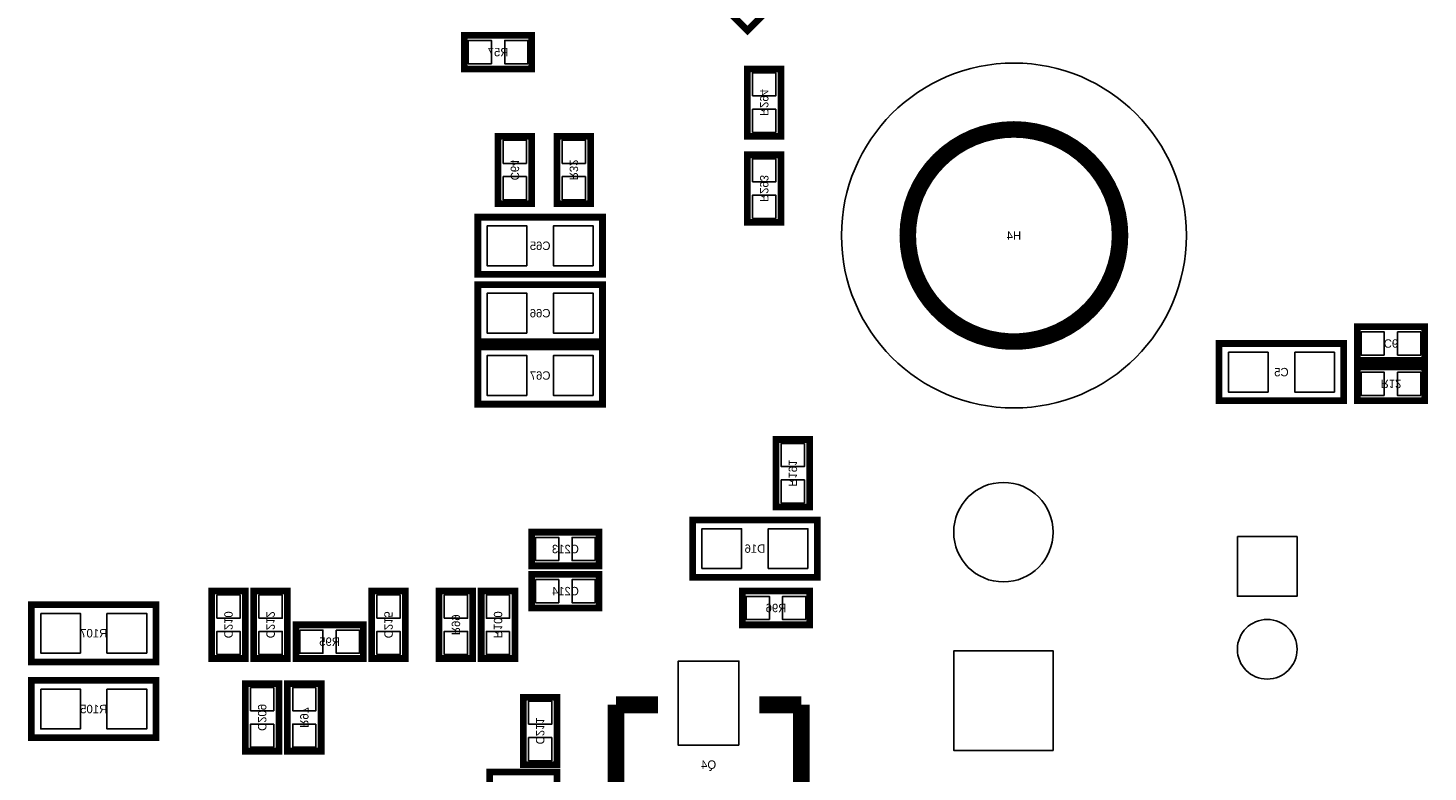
# Model space of a CAD drawing. Extents: x -7 to 92, y 0 to 100.
# Tile 6 of 16: x 31 to 53, y 13 to 24. Entities that reach past the tile are written whole.
import ezdxf
from ezdxf.enums import TextEntityAlignment as Align

# ---------------------------------------------------------------- set-up
doc = ezdxf.new("R2010")
doc.units = 0
for name, color, linetype in [('PG_SILKSCREEN_BOTTOM', 150, 'CONTINUOUS'), ('PIN_BOTTOM', 200, 'CONTINUOUS'), ('RD_SILKSCREEN_BOTTOM', 150, 'CONTINUOUS')]:
    doc.layers.add(name, color=color, linetype=linetype)

msp = doc.modelspace()

# ---------------------------------------------------------------- linework, layer by layer
at = {"layer": 'PG_SILKSCREEN_BOTTOM'}
for points, const_width in [([(41.882822, 25.151334), (42.601134, 24.433022), (42.241978, 24.073866), (41.523666, 24.792178), (41.882822, 25.151334)], 0.1016), ([(38.989254, 23.494746), (37.973254, 23.494746), (37.973254, 24.002746), (38.989254, 24.002746), (38.989254, 23.494746)], 0.1016), ([(42.2402, 22.479), (42.2402, 23.495), (42.7482, 23.495), (42.7482, 22.479), (42.2402, 22.479)], 0.1016), ([(38.481, 21.463), (38.481, 22.479), (38.989, 22.479), (38.989, 21.463), (38.481, 21.463)], 0.1016), ([(39.37, 21.463), (39.37, 22.479), (39.878, 22.479), (39.878, 21.463), (39.37, 21.463)], 0.1016), ([(42.2402, 21.1836), (42.2402, 22.1996), (42.7482, 22.1996), (42.7482, 21.1836), (42.2402, 21.1836)], 0.1016), ([(40.0558, 21.2598), (38.1762, 21.2598), (38.1762, 20.3962), (40.0558, 20.3962), (40.0558, 21.2598)], 0.1016), ([(40.0558, 20.2438), (38.1762, 20.2438), (38.1762, 19.3802), (40.0558, 19.3802), (40.0558, 20.2438)], 0.1016), ([(52.451, 19.1008), (51.435, 19.1008), (51.435, 19.6088), (52.451, 19.6088), (52.451, 19.1008)], 0.1016), ([(40.0558, 19.304), (38.1762, 19.304), (38.1762, 18.4404), (40.0558, 18.4404), (40.0558, 19.304)], 0.1016), ([(49.3522, 18.4912), (51.2318, 18.4912), (51.2318, 19.3548), (49.3522, 19.3548), (49.3522, 18.4912)], 0.1016), ([(52.451, 18.4912), (51.435, 18.4912), (51.435, 18.9992), (52.451, 18.9992), (52.451, 18.4912)], 0.1016), ([(43.18, 17.907), (43.18, 16.891), (42.672, 16.891), (42.672, 17.907), (43.18, 17.907)], 0.1016), ([(43.294046, 16.693896), (41.414446, 16.693896), (41.414446, 15.830296), (43.294046, 15.830296), (43.294046, 16.693896)], 0.1016), ([(40.005, 16.002), (38.989, 16.002), (38.989, 16.51), (40.005, 16.51), (40.005, 16.002)], 0.1016), ([(40.005, 15.367), (38.989, 15.367), (38.989, 15.875), (40.005, 15.875), (40.005, 15.367)], 0.1016), ([(34.163, 14.605), (34.163, 15.621), (34.671, 15.621), (34.671, 14.605), (34.163, 14.605)], 0.1016), ([(34.798, 14.605), (34.798, 15.621), (35.306, 15.621), (35.306, 14.605), (34.798, 14.605)], 0.1016), ([(36.576, 14.605), (36.576, 15.621), (37.084, 15.621), (37.084, 14.605), (36.576, 14.605)], 0.1016), ([(37.592, 14.605), (37.592, 15.621), (38.1, 15.621), (38.1, 14.605), (37.592, 14.605)], 0.1016), ([(38.735, 15.621), (38.735, 14.605), (38.227, 14.605), (38.227, 15.621), (38.735, 15.621)], 0.1016), ([(43.18, 15.113), (42.164, 15.113), (42.164, 15.621), (43.18, 15.621), (43.18, 15.113)], 0.1016), ([(31.4452, 14.5542), (33.3248, 14.5542), (33.3248, 15.4178), (31.4452, 15.4178), (31.4452, 14.5542)], 0.1016), ([(35.433, 15.113), (36.449, 15.113), (36.449, 14.605), (35.433, 14.605), (35.433, 15.113)], 0.1016), ([(31.4452, 13.4112), (33.3248, 13.4112), (33.3248, 14.2748), (31.4452, 14.2748), (31.4452, 13.4112)], 0.1016), ([(35.179, 14.224), (35.179, 13.208), (34.671, 13.208), (34.671, 14.224), (35.179, 14.224)], 0.1016), ([(35.814, 14.224), (35.814, 13.208), (35.306, 13.208), (35.306, 14.224), (35.814, 14.224)], 0.1016), ([(38.862, 13.0048), (38.862, 14.0208), (39.37, 14.0208), (39.37, 13.0048), (38.862, 13.0048)], 0.1016), ([(40.894, 13.9065), (40.259, 13.9065)], 0.254), ([(40.259, 13.9065), (40.259, 12.6365)], 0.254), ([(42.418, 13.9065), (43.053, 13.9065)], 0.254), ([(43.053, 13.9065), (43.053, 12.6365)], 0.254), ([(38.354, 12.89431), (39.37, 12.89431), (39.37, 12.38631), (38.354, 12.38631), (38.354, 12.89431)], 0.1016)]:
    msp.add_lwpolyline(points, dxfattribs=dict(at, const_width=const_width))
at = {"layer": 'PG_SILKSCREEN_BOTTOM', "const_width": 0.249936}
msp.add_lwpolyline([(47.858426, 20.982686, 0.999999), (44.658534, 20.982686, 1.000001), (47.858426, 20.982686)], format="xyb", dxfattribs=at)
at = {"layer": 'PIN_BOTTOM'}
for points in [[(38.381178, 23.57374), (38.381178, 23.923752), (38.031166, 23.923752), (38.031166, 23.57374)], [(38.931342, 23.57374), (38.931342, 23.923752), (38.58133, 23.923752), (38.58133, 23.57374)], [(42.319194, 23.087076), (42.669206, 23.087076), (42.669206, 23.437088), (42.319194, 23.437088)], [(42.319194, 22.536912), (42.669206, 22.536912), (42.669206, 22.886924), (42.319194, 22.886924)], [(38.559994, 22.071076), (38.910006, 22.071076), (38.910006, 22.421088), (38.559994, 22.421088)], [(39.448994, 22.071076), (39.799006, 22.071076), (39.799006, 22.421088), (39.448994, 22.421088)], [(42.319194, 21.791676), (42.669206, 21.791676), (42.669206, 22.141688), (42.319194, 22.141688)], [(38.559994, 21.520912), (38.910006, 21.520912), (38.910006, 21.870924), (38.559994, 21.870924)], [(39.448994, 21.520912), (39.799006, 21.520912), (39.799006, 21.870924), (39.448994, 21.870924)], [(42.319194, 21.241512), (42.669206, 21.241512), (42.669206, 21.591524), (42.319194, 21.591524)], [(38.915848, 20.52828), (38.915848, 21.12772), (38.316408, 21.12772), (38.316408, 20.52828)], [(39.915592, 20.52828), (39.915592, 21.12772), (39.316152, 21.12772), (39.316152, 20.52828)], [(38.915848, 19.51228), (38.915848, 20.11172), (38.316408, 20.11172), (38.316408, 19.51228)], [(39.915592, 19.51228), (39.915592, 20.11172), (39.316152, 20.11172), (39.316152, 19.51228)], [(51.842924, 19.179794), (51.842924, 19.529806), (51.492912, 19.529806), (51.492912, 19.179794)], [(52.393088, 19.179794), (52.393088, 19.529806), (52.043076, 19.529806), (52.043076, 19.179794)], [(49.492408, 19.22272), (49.492408, 18.62328), (50.091848, 18.62328), (50.091848, 19.22272)], [(50.492152, 19.22272), (50.492152, 18.62328), (51.091592, 18.62328), (51.091592, 19.22272)], [(38.915848, 18.57248), (38.915848, 19.17192), (38.316408, 19.17192), (38.316408, 18.57248)], [(39.915592, 18.57248), (39.915592, 19.17192), (39.316152, 19.17192), (39.316152, 18.57248)], [(51.842924, 18.570194), (51.842924, 18.920206), (51.492912, 18.920206), (51.492912, 18.570194)], [(52.393088, 18.570194), (52.393088, 18.920206), (52.043076, 18.920206), (52.043076, 18.570194)], [(43.101006, 17.849088), (42.750994, 17.849088), (42.750994, 17.499076), (43.101006, 17.499076)], [(43.101006, 17.298924), (42.750994, 17.298924), (42.750994, 16.948912), (43.101006, 16.948912)], [(42.154094, 15.962376), (42.154094, 16.561816), (41.554654, 16.561816), (41.554654, 15.962376)], [(43.153838, 15.962376), (43.153838, 16.561816), (42.554398, 16.561816), (42.554398, 15.962376)], [(39.396924, 16.080994), (39.396924, 16.431006), (39.046912, 16.431006), (39.046912, 16.080994)], [(39.947088, 16.080994), (39.947088, 16.431006), (39.597076, 16.431006), (39.597076, 16.080994)], [(49.627917, 16.444087), (50.527839, 16.444087), (50.527839, 15.544165), (49.627917, 15.544165)], [(39.396924, 15.445994), (39.396924, 15.796006), (39.046912, 15.796006), (39.046912, 15.445994)], [(39.947088, 15.445994), (39.947088, 15.796006), (39.597076, 15.796006), (39.597076, 15.445994)], [(34.241994, 15.213076), (34.592006, 15.213076), (34.592006, 15.563088), (34.241994, 15.563088)], [(34.876994, 15.213076), (35.227006, 15.213076), (35.227006, 15.563088), (34.876994, 15.563088)], [(36.654994, 15.213076), (37.005006, 15.213076), (37.005006, 15.563088), (36.654994, 15.563088)], [(37.670994, 15.213076), (38.021006, 15.213076), (38.021006, 15.563088), (37.670994, 15.563088)], [(38.656006, 15.563088), (38.305994, 15.563088), (38.305994, 15.213076), (38.656006, 15.213076)], [(42.571924, 15.191994), (42.571924, 15.542006), (42.221912, 15.542006), (42.221912, 15.191994)], [(43.122088, 15.191994), (43.122088, 15.542006), (42.772076, 15.542006), (42.772076, 15.191994)], [(31.585408, 15.28572), (31.585408, 14.68628), (32.184848, 14.68628), (32.184848, 15.28572)], [(32.585152, 15.28572), (32.585152, 14.68628), (33.184592, 14.68628), (33.184592, 15.28572)], [(34.241994, 14.662912), (34.592006, 14.662912), (34.592006, 15.012924), (34.241994, 15.012924)], [(34.876994, 14.662912), (35.227006, 14.662912), (35.227006, 15.012924), (34.876994, 15.012924)], [(35.490912, 15.034006), (35.490912, 14.683994), (35.840924, 14.683994), (35.840924, 15.034006)], [(36.041076, 15.034006), (36.041076, 14.683994), (36.391088, 14.683994), (36.391088, 15.034006)], [(36.654994, 14.662912), (37.005006, 14.662912), (37.005006, 15.012924), (36.654994, 15.012924)], [(37.670994, 14.662912), (38.021006, 14.662912), (38.021006, 15.012924), (37.670994, 15.012924)], [(38.656006, 15.012924), (38.305994, 15.012924), (38.305994, 14.662912), (38.656006, 14.662912)], [(42.1132, 13.2969), (42.1132, 14.5669), (41.1988, 14.5669), (41.1988, 13.2969)], [(46.851062, 13.219938), (45.350938, 13.219938), (45.350938, 14.720062), (46.851062, 14.720062)], [(31.585408, 14.14272), (31.585408, 13.54328), (32.184848, 13.54328), (32.184848, 14.14272)], [(32.585152, 14.14272), (32.585152, 13.54328), (33.184592, 13.54328), (33.184592, 14.14272)], [(35.100006, 14.166088), (34.749994, 14.166088), (34.749994, 13.816076), (35.100006, 13.816076)], [(35.735006, 14.166088), (35.384994, 14.166088), (35.384994, 13.816076), (35.735006, 13.816076)], [(38.940994, 13.612876), (39.291006, 13.612876), (39.291006, 13.962888), (38.940994, 13.962888)], [(35.100006, 13.615924), (34.749994, 13.615924), (34.749994, 13.265912), (35.100006, 13.265912)], [(35.735006, 13.615924), (35.384994, 13.615924), (35.384994, 13.265912), (35.735006, 13.265912)], [(38.940994, 13.062712), (39.291006, 13.062712), (39.291006, 13.412724), (38.940994, 13.412724)]]:
    msp.add_lwpolyline(points, close=True, dxfattribs=at)
for centre, radius in [((46.25848, 20.982686), 2.599944), ((46.101, 16.51), 0.750062), ((50.077878, 14.743938), 0.449961)]:
    msp.add_circle(centre, radius, dxfattribs=at)

# ---------------------------------------------------------------- texts
at = {"layer": 'RD_SILKSCREEN_BOTTOM', "text_generation_flag": 2}
for s, p in [('R57', (38.481254, 23.685246)), ('H4', (46.25848, 20.919186)), ('C65', (39.116, 20.7645)), ('C66', (39.116, 19.7485)), ('C67', (39.116, 18.8087)), ('C5', (50.292, 18.8595)), ('C213', (39.497, 16.1925)), ('D16', (42.354246, 16.198596)), ('C214', (39.497, 15.5575)), ('R96', (42.672, 15.3035)), ('R107', (32.385, 14.9225)), ('R95', (35.941, 14.7955)), ('R105', (32.385, 13.7795)), ('Q4', (41.656, 12.9413))]:
    msp.add_text(s, height=0.127, dxfattribs=at).set_placement(p, align=Align.CENTER)
for s, rotation, p in [('R294', 270, (42.4307, 22.987254)), ('C64', 270, (38.6715, 21.971254)), ('R32', 270, (39.5605, 21.971254)), ('R293', 270, (42.4307, 21.691854)), ('C6', 180, (51.943254, 19.4183)), ('R12', 180, (51.943254, 18.8087)), ('R191', 270, (42.8625, 17.399254)), ('C210', 270, (34.3535, 15.113254)), ('C212', 270, (34.9885, 15.113254)), ('C215', 270, (36.7665, 15.113254)), ('R99', 270, (37.7825, 15.113254)), ('R100', 270, (38.4175, 15.113254)), ('C209', 270, (34.8615, 13.716254)), ('R97', 270, (35.4965, 13.716254)), ('C211', 270, (39.0525, 13.513054))]:
    msp.add_text(s, height=0.127, rotation=rotation, dxfattribs=at).set_placement(p, align=Align.CENTER)

doc.saveas('drawing.dxf')
